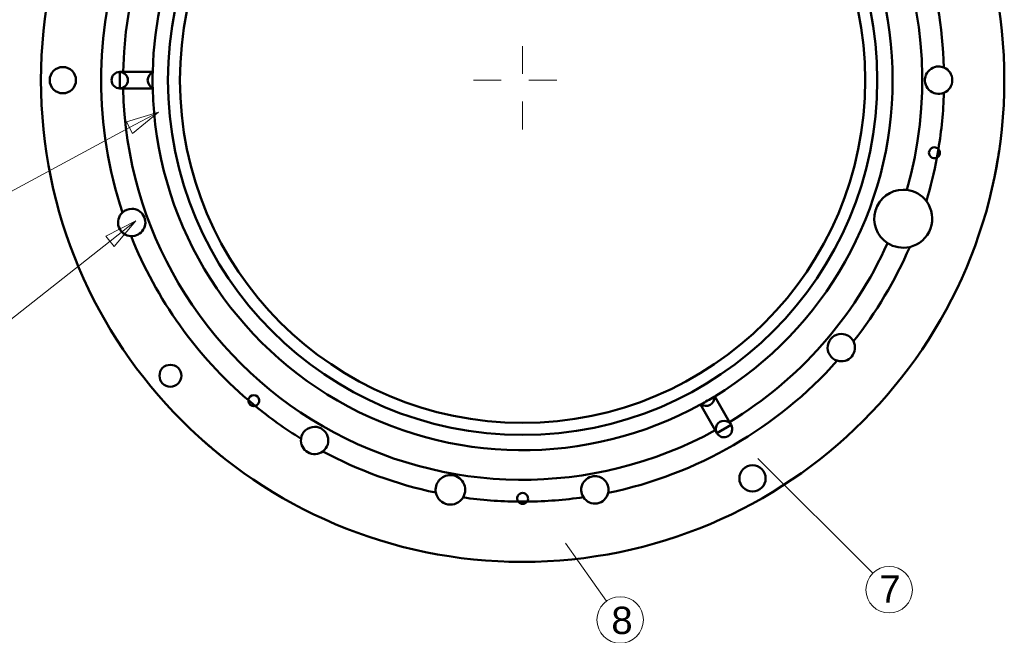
# Model space of a CAD drawing. Header units: inches. Extents: x 0.8 to 17.2, y 0.6 to 12.1.
# Tile 5 of 11: x 6.5 to 10, y 2.6 to 4.8. Entities that reach past the tile are written whole.
import ezdxf
from ezdxf.enums import TextEntityAlignment as Align

# ---------------------------------------------------------------- set-up
doc = ezdxf.new("R2010")
doc.units = ezdxf.units.IN
doc.header["$MEASUREMENT"] = 0
doc.linetypes.add('CENTER2', pattern=[1.125, 0.75, -0.125, 0.125, -0.125])
for name, color, linetype, lineweight in [('BEMASSUNG', 7, 'Continuous', 18), ('MITTELLINIE', 7, 'CENTER2', 18), ('SICHTKANTE', 7, 'Continuous', 50), ('TEXT', 7, 'Continuous', 18)]:
    doc.layers.add(name, color=color, linetype=linetype, lineweight=lineweight)
doc.styles.add('ISO_79', font='arial.ttf')

# ---------------------------------------------------------------- blocks, each defined once
blk = doc.blocks.new('Leader Text5')
at = {"layer": 'BEMASSUNG', "color": 7, "lineweight": 18}
for p, q in [((6.9893, 4.4779), (6.8741, 4.4426)), ((6.8853, 4.4218), (6.9893, 4.4779)), ((6.8965, 4.401), (6.9893, 4.4779)), ((6.8741, 4.4426), (6.8965, 4.401)), ((6.8853, 4.4218), (6.0293, 3.9597)), ((6.0293, 3.9597), (5.8582, 3.959))]:
    blk.add_line(p, q, dxfattribs=at)
at = {"layer": 'BEMASSUNG', "color": 7, "lineweight": 18, "flags": 128}
blk.add_lwpolyline([(6.8965, 4.401), (6.9893, 4.4779), (6.8741, 4.4426), (6.8965, 4.401)], dxfattribs=at)
at = {"layer": 'BEMASSUNG', "color": 7}
blk.add_solid([(6.8965, 4.401), (6.9893, 4.4779), (6.8741, 4.4426), (6.8965, 4.401)], dxfattribs=at)
blk = doc.blocks.new('Leader Text6')
at = {"layer": 'BEMASSUNG', "color": 7, "lineweight": 18}
for p, q in [((6.9082, 4.0862), (6.8008, 4.0316)), ((6.8154, 4.0131), (6.9082, 4.0862)), ((6.83, 3.9945), (6.9082, 4.0862)), ((6.8154, 4.0131), (6.252, 3.5689)), ((6.8008, 4.0316), (6.83, 3.9945)), ((6.252, 3.5689), (6.0945, 3.5689))]:
    blk.add_line(p, q, dxfattribs=at)
at = {"layer": 'BEMASSUNG', "color": 7, "lineweight": 18, "flags": 128}
blk.add_lwpolyline([(6.83, 3.9945), (6.9082, 4.0862), (6.8008, 4.0316), (6.83, 3.9945)], dxfattribs=at)
at = {"layer": 'BEMASSUNG', "color": 7}
blk.add_solid([(6.83, 3.9945), (6.9082, 4.0862), (6.8008, 4.0316), (6.83, 3.9945)], dxfattribs=at)

msp = doc.modelspace()

# ---------------------------------------------------------------- linework, layer by layer
at = {"layer": 'BEMASSUNG'}
for p, q in [((9.14508, 3.23252), (9.55836, 2.81924)), ((8.45315, 2.92704), (8.60137, 2.71953))]:
    msp.add_line(p, q, dxfattribs=at)
for centre in [(9.61752, 2.76008), (8.65, 2.65145)]:
    msp.add_circle(centre, 0.08366, dxfattribs=at)
at = {"layer": 'MITTELLINIE', "ltscale": 0.07874}
for p, q in [((8.29921, 4.41535), (8.29921, 4.76969)), ((8.12205, 4.59252), (8.47638, 4.59252))]:
    msp.add_line(p, q, dxfattribs=at)
at = {"layer": 'SICHTKANTE'}
for p, q in [((6.86251, 4.62205), (6.85039, 4.62205)), ((6.85039, 4.62205), (6.85039, 4.56299)), ((6.96883, 4.62205), (6.86251, 4.62205)), ((6.86251, 4.56299), (6.85039, 4.56299)), ((6.96883, 4.56299), (6.86251, 4.56299)), ((9.79467, 4.34482), (9.7892, 4.3138)), ((9.79467, 4.34482), (9.79517, 4.34427)), ((9.79517, 4.34427), (9.79565, 4.34369)), ((9.79565, 4.34369), (9.79611, 4.3431)), ((9.79651, 4.32019), (9.79606, 4.31957)), ((9.79611, 4.3431), (9.79654, 4.34249)), ((9.79693, 4.32083), (9.79651, 4.32019)), ((9.79654, 4.34249), (9.79696, 4.34186)), ((9.79733, 4.32148), (9.79693, 4.32083)), ((9.79696, 4.34186), (9.79735, 4.34121)), ((9.7977, 4.32215), (9.79733, 4.32148)), ((9.79735, 4.34121), (9.79771, 4.34055)), ((9.79804, 4.32283), (9.7977, 4.32215)), ((9.79771, 4.34055), (9.79805, 4.33988)), ((9.79836, 4.32353), (9.79804, 4.32283)), ((9.79805, 4.33988), (9.79836, 4.33919)), ((9.79836, 4.33919), (9.79865, 4.33849)), ((9.79865, 4.32424), (9.79836, 4.32353)), ((9.79865, 4.33849), (9.79891, 4.33778)), ((9.79892, 4.32496), (9.79865, 4.32424)), ((9.79891, 4.33778), (9.79915, 4.33706)), ((9.79915, 4.3257), (9.79892, 4.32496)), ((9.79915, 4.33706), (9.79935, 4.33632)), ((9.79936, 4.32644), (9.79915, 4.3257)), ((9.79935, 4.33632), (9.79953, 4.33558)), ((9.79954, 4.32719), (9.79936, 4.32644)), ((9.79953, 4.33558), (9.79968, 4.33483)), ((9.79969, 4.32795), (9.79954, 4.32719)), ((9.79968, 4.33483), (9.7998, 4.33407)), ((9.79981, 4.32871), (9.79969, 4.32795)), ((9.7998, 4.33407), (9.79989, 4.33331)), ((9.7999, 4.32947), (9.79981, 4.32871)), ((9.79989, 4.33331), (9.79995, 4.33255)), ((9.79995, 4.33024), (9.7999, 4.32947)), ((9.79995, 4.33255), (9.79998, 4.33178)), ((9.79998, 4.33101), (9.79995, 4.33024)), ((9.79998, 4.33178), (9.79998, 4.33101)), ((10.00959, 4.3179), (10.01003, 4.32063)), ((10.01004, 4.32071), (10.00982, 4.31937)), ((10.01003, 4.32063), (10.01043, 4.32318)), ((10.01024, 4.322), (10.01004, 4.32071)), ((10.01044, 4.32325), (10.01024, 4.322)), ((10.01043, 4.32318), (10.0108, 4.32556)), ((10.01063, 4.32446), (10.01044, 4.32325)), ((10.01081, 4.32562), (10.01063, 4.32446)), ((10.0108, 4.32556), (10.01114, 4.32776)), ((10.01099, 4.32674), (10.01081, 4.32562)), ((10.01115, 4.32781), (10.01099, 4.32674)), ((10.01114, 4.32776), (10.01146, 4.32978)), ((10.01131, 4.32884), (10.01115, 4.32781)), ((10.01146, 4.32982), (10.01131, 4.32884)), ((10.01146, 4.32978), (10.01174, 4.33162)), ((10.01161, 4.33076), (10.01146, 4.32982)), ((10.01174, 4.33165), (10.01161, 4.33076)), ((10.01174, 4.33162), (10.01199, 4.33328)), ((10.01187, 4.3325), (10.01174, 4.33165)), ((10.01199, 4.3333), (10.01187, 4.3325)), ((10.01199, 4.33328), (10.01221, 4.33475)), ((10.0121, 4.33405), (10.01199, 4.3333)), ((10.01221, 4.33476), (10.0121, 4.33405)), ((10.01221, 4.33475), (10.0124, 4.33604)), ((10.01231, 4.33543), (10.01221, 4.33476)), ((10.01241, 4.33605), (10.01231, 4.33543)), ((10.0124, 4.33604), (10.01257, 4.33717)), ((10.01249, 4.33664), (10.01241, 4.33605)), ((10.01257, 4.33718), (10.01249, 4.33664)), ((10.01257, 4.33717), (10.01271, 4.33812)), ((10.01265, 4.33767), (10.01257, 4.33718)), ((10.01272, 4.33813), (10.01265, 4.33767)), ((10.01271, 4.33812), (10.01283, 4.3389)), ((10.01278, 4.33854), (10.01272, 4.33813)), ((10.01283, 4.33891), (10.01278, 4.33854)), ((10.01283, 4.3389), (10.01292, 4.33951)), ((10.01288, 4.33923), (10.01283, 4.33891)), ((10.01292, 4.33952), (10.01288, 4.33923)), ((10.01292, 4.33951), (10.01298, 4.33995)), ((10.01296, 4.33975), (10.01292, 4.33952)), ((10.01298, 4.33995), (10.01296, 4.33975)), ((10.01298, 4.33995), (10.01302, 4.34021)), ((10.01301, 4.3401), (10.01298, 4.33995)), ((10.01302, 4.34021), (10.01301, 4.3401)), ((10.01302, 4.34021), (10.01304, 4.3403)), ((10.01303, 4.34028), (10.01302, 4.34021)), ((10.01304, 4.3403), (10.01303, 4.34028)), ((9.78986, 4.31415), (9.7892, 4.3138)), ((9.79051, 4.31453), (9.78986, 4.31415)), ((9.79114, 4.31493), (9.79051, 4.31453)), ((9.79176, 4.31536), (9.79114, 4.31493)), ((9.79236, 4.31581), (9.79176, 4.31536)), ((9.79295, 4.31628), (9.79236, 4.31581)), ((9.79352, 4.31677), (9.79295, 4.31628)), ((9.79407, 4.31729), (9.79352, 4.31677)), ((9.7946, 4.31783), (9.79407, 4.31729)), ((9.79511, 4.31839), (9.7946, 4.31783)), ((9.7956, 4.31897), (9.79511, 4.31839)), ((9.79606, 4.31957), (9.7956, 4.31897)), ((10.0038, 4.28402), (10.00445, 4.28758)), ((10.00445, 4.28758), (10.00509, 4.29118)), ((10.00509, 4.29118), (10.00572, 4.29479)), ((10.00543, 4.29317), (10.00512, 4.29136)), ((10.00575, 4.29497), (10.00543, 4.29317)), ((10.00572, 4.29479), (10.00634, 4.29838)), ((10.00606, 4.29677), (10.00575, 4.29497)), ((10.00637, 4.29856), (10.00606, 4.29677)), ((10.00634, 4.29838), (10.00695, 4.30193)), ((10.00668, 4.30033), (10.00637, 4.29856)), ((10.00698, 4.30209), (10.00668, 4.30033)), ((10.00695, 4.30193), (10.00754, 4.30541)), ((10.00727, 4.30384), (10.00698, 4.30209)), ((10.00756, 4.30555), (10.00727, 4.30384)), ((10.00754, 4.30541), (10.0081, 4.30875)), ((10.00784, 4.30723), (10.00756, 4.30555)), ((10.00812, 4.30888), (10.00784, 4.30723)), ((10.0081, 4.30875), (10.00862, 4.31196)), ((10.00838, 4.31049), (10.00812, 4.30888)), ((10.00864, 4.31207), (10.00838, 4.31049)), ((10.00862, 4.31196), (10.00912, 4.31501)), ((10.0089, 4.31361), (10.00864, 4.31207)), ((10.00914, 4.31511), (10.0089, 4.31361)), ((10.00912, 4.31501), (10.00959, 4.3179)), ((10.00938, 4.31657), (10.00914, 4.31511)), ((10.0096, 4.31799), (10.00938, 4.31657)), ((10.00982, 4.31937), (10.0096, 4.31799)), ((9.99701, 4.24861), (9.9973, 4.25002)), ((9.9973, 4.25002), (9.99762, 4.2516)), ((9.99761, 4.25156), (9.99759, 4.25147)), ((9.99763, 4.25164), (9.99761, 4.25156)), ((9.99762, 4.2516), (9.99797, 4.25335)), ((9.99764, 4.25173), (9.99763, 4.25164)), ((9.99766, 4.25182), (9.99764, 4.25173)), ((9.99768, 4.2519), (9.99766, 4.25182)), ((9.9977, 4.25199), (9.99768, 4.2519)), ((9.99771, 4.25208), (9.9977, 4.25199)), ((9.99773, 4.25217), (9.99771, 4.25208)), ((9.99775, 4.25226), (9.99773, 4.25217)), ((9.99777, 4.25235), (9.99775, 4.25226)), ((9.99779, 4.25244), (9.99777, 4.25235)), ((9.9978, 4.25253), (9.99779, 4.25244)), ((9.99782, 4.25262), (9.9978, 4.25253)), ((9.99784, 4.25271), (9.99782, 4.25262)), ((9.99786, 4.2528), (9.99784, 4.25271)), ((9.99788, 4.2529), (9.99786, 4.2528)), ((9.9979, 4.25299), (9.99788, 4.2529)), ((9.99791, 4.25308), (9.9979, 4.25299)), ((9.99793, 4.25318), (9.99791, 4.25308)), ((9.99795, 4.25327), (9.99793, 4.25318)), ((9.99797, 4.25337), (9.99795, 4.25327)), ((9.99797, 4.25335), (9.99835, 4.25527)), ((9.99799, 4.25346), (9.99797, 4.25337)), ((9.99801, 4.25356), (9.99799, 4.25346)), ((9.99803, 4.25366), (9.99801, 4.25356)), ((9.99805, 4.25375), (9.99803, 4.25366)), ((9.99807, 4.25385), (9.99805, 4.25375)), ((9.99809, 4.25395), (9.99807, 4.25385)), ((9.99811, 4.25405), (9.99809, 4.25395)), ((9.99813, 4.25414), (9.99811, 4.25405)), ((9.99815, 4.25424), (9.99813, 4.25414)), ((9.99817, 4.25434), (9.99815, 4.25424)), ((9.99819, 4.25444), (9.99817, 4.25434)), ((9.99821, 4.25454), (9.99819, 4.25444)), ((9.99823, 4.25465), (9.99821, 4.25454)), ((9.99825, 4.25475), (9.99823, 4.25465)), ((9.99827, 4.25485), (9.99825, 4.25475)), ((9.99829, 4.25495), (9.99827, 4.25485)), ((9.99831, 4.25505), (9.99829, 4.25495)), ((9.99833, 4.25516), (9.99831, 4.25505)), ((9.99835, 4.25526), (9.99833, 4.25516)), ((9.99835, 4.25527), (9.99877, 4.25738)), ((9.99837, 4.25537), (9.99835, 4.25526)), ((9.99839, 4.25547), (9.99837, 4.25537)), ((9.99841, 4.25558), (9.99839, 4.25547)), ((9.99843, 4.25568), (9.99841, 4.25558)), ((9.99845, 4.25579), (9.99843, 4.25568)), ((9.99847, 4.2559), (9.99845, 4.25579)), ((9.9985, 4.256), (9.99847, 4.2559)), ((9.99852, 4.25611), (9.9985, 4.256)), ((9.99877, 4.25738), (9.99921, 4.25965)), ((9.99921, 4.25965), (9.99969, 4.26211)), ((9.99969, 4.26211), (10.00021, 4.26477)), ((10.00002, 4.26381), (10, 4.2637)), ((10.00004, 4.26392), (10.00002, 4.26381)), ((10.00007, 4.26404), (10.00004, 4.26392)), ((10.00009, 4.26415), (10.00007, 4.26404)), ((10.00011, 4.26427), (10.00009, 4.26415)), ((10.00013, 4.26438), (10.00011, 4.26427)), ((10.00016, 4.2645), (10.00013, 4.26438)), ((10.00018, 4.26461), (10.00016, 4.2645)), ((10.0002, 4.26473), (10.00018, 4.26461)), ((10.00022, 4.26485), (10.0002, 4.26473)), ((10.00021, 4.26477), (10.00075, 4.26761)), ((10.00025, 4.26496), (10.00022, 4.26485)), ((10.00027, 4.26508), (10.00025, 4.26496)), ((10.00029, 4.2652), (10.00027, 4.26508)), ((10.00031, 4.26532), (10.00029, 4.2652)), ((10.00034, 4.26543), (10.00031, 4.26532)), ((10.00036, 4.26555), (10.00034, 4.26543)), ((10.00038, 4.26567), (10.00036, 4.26555)), ((10.0004, 4.26579), (10.00038, 4.26567)), ((10.00043, 4.26591), (10.0004, 4.26579)), ((10.00045, 4.26603), (10.00043, 4.26591)), ((10.00047, 4.26615), (10.00045, 4.26603)), ((10.0005, 4.26627), (10.00047, 4.26615)), ((10.00052, 4.26639), (10.0005, 4.26627)), ((10.00054, 4.26651), (10.00052, 4.26639)), ((10.00057, 4.26663), (10.00054, 4.26651)), ((10.00059, 4.26676), (10.00057, 4.26663)), ((10.00061, 4.26688), (10.00059, 4.26676)), ((10.00064, 4.267), (10.00061, 4.26688)), ((10.00066, 4.26712), (10.00064, 4.267)), ((10.00068, 4.26725), (10.00066, 4.26712)), ((10.00071, 4.26737), (10.00068, 4.26725)), ((10.00073, 4.26749), (10.00071, 4.26737)), ((10.00075, 4.26762), (10.00073, 4.26749)), ((10.00075, 4.26761), (10.00133, 4.27063)), ((10.00078, 4.26774), (10.00075, 4.26762)), ((10.0008, 4.26787), (10.00078, 4.26774)), ((10.00083, 4.26799), (10.0008, 4.26787)), ((10.00085, 4.26812), (10.00083, 4.26799)), ((10.00087, 4.26824), (10.00085, 4.26812)), ((10.0009, 4.26837), (10.00087, 4.26824)), ((10.00092, 4.2685), (10.0009, 4.26837)), ((10.00095, 4.26862), (10.00092, 4.2685)), ((10.00097, 4.26875), (10.00095, 4.26862)), ((10.00099, 4.26888), (10.00097, 4.26875)), ((10.00102, 4.269), (10.00099, 4.26888)), ((10.00104, 4.26913), (10.00102, 4.269)), ((10.00107, 4.26926), (10.00104, 4.26913)), ((10.00109, 4.26939), (10.00107, 4.26926)), ((10.00112, 4.26952), (10.00109, 4.26939)), ((10.00133, 4.27063), (10.00192, 4.2738)), ((10.00151, 4.27158), (10.00148, 4.27145)), ((10.00153, 4.2717), (10.00151, 4.27158)), ((10.00155, 4.27183), (10.00153, 4.2717)), ((10.00158, 4.27195), (10.00155, 4.27183)), ((10.0016, 4.27208), (10.00158, 4.27195)), ((10.00162, 4.27221), (10.0016, 4.27208)), ((10.00165, 4.27233), (10.00162, 4.27221)), ((10.00167, 4.27246), (10.00165, 4.27233)), ((10.0017, 4.27259), (10.00167, 4.27246)), ((10.00172, 4.27272), (10.0017, 4.27259)), ((10.00174, 4.27284), (10.00172, 4.27272)), ((10.00177, 4.27297), (10.00174, 4.27284)), ((10.00179, 4.2731), (10.00177, 4.27297)), ((10.00182, 4.27323), (10.00179, 4.2731)), ((10.00184, 4.27336), (10.00182, 4.27323)), ((10.00186, 4.27348), (10.00184, 4.27336)), ((10.00189, 4.27361), (10.00186, 4.27348)), ((10.00191, 4.27374), (10.00189, 4.27361)), ((10.00194, 4.27387), (10.00191, 4.27374)), ((10.00192, 4.2738), (10.00254, 4.2771)), ((10.00196, 4.274), (10.00194, 4.27387)), ((10.00199, 4.27413), (10.00196, 4.274)), ((10.00201, 4.27426), (10.00199, 4.27413)), ((10.00203, 4.27439), (10.00201, 4.27426)), ((10.00206, 4.27452), (10.00203, 4.27439)), ((10.00208, 4.27465), (10.00206, 4.27452)), ((10.00211, 4.27478), (10.00208, 4.27465)), ((10.00213, 4.27492), (10.00211, 4.27478)), ((10.00216, 4.27505), (10.00213, 4.27492)), ((10.00218, 4.27518), (10.00216, 4.27505)), ((10.00221, 4.27531), (10.00218, 4.27518)), ((10.00223, 4.27544), (10.00221, 4.27531)), ((10.00225, 4.27557), (10.00223, 4.27544)), ((10.00228, 4.27571), (10.00225, 4.27557)), ((10.0023, 4.27584), (10.00228, 4.27571)), ((10.00233, 4.27597), (10.0023, 4.27584)), ((10.00235, 4.2761), (10.00233, 4.27597)), ((10.00238, 4.27624), (10.00235, 4.2761)), ((10.0024, 4.27637), (10.00238, 4.27624)), ((10.00243, 4.2765), (10.0024, 4.27637)), ((10.00245, 4.27664), (10.00243, 4.2765)), ((10.00248, 4.27677), (10.00245, 4.27664)), ((10.0025, 4.27691), (10.00248, 4.27677)), ((10.00253, 4.27704), (10.0025, 4.27691)), ((10.00255, 4.27717), (10.00253, 4.27704)), ((10.00254, 4.2771), (10.00317, 4.28052)), ((10.00258, 4.27731), (10.00255, 4.27717)), ((10.0026, 4.27744), (10.00258, 4.27731)), ((10.00263, 4.27758), (10.0026, 4.27744)), ((10.00265, 4.27771), (10.00263, 4.27758)), ((10.00317, 4.28052), (10.0038, 4.28402)), ((9.99594, 4.24337), (9.99596, 4.24345)), ((9.99596, 4.24345), (9.99601, 4.24369)), ((9.99601, 4.24369), (9.99609, 4.2441)), ((9.99609, 4.2441), (9.99621, 4.24467)), ((9.99621, 4.24467), (9.99636, 4.2454)), ((9.99636, 4.2454), (9.99655, 4.24631)), ((9.99655, 4.24631), (9.99676, 4.24737)), ((9.99676, 4.24737), (9.99701, 4.24861)), ((7.31282, 3.44076), (7.31284, 3.44151)), ((7.31282, 3.44001), (7.31282, 3.44076)), ((7.31285, 3.43927), (7.31282, 3.44001)), ((7.33697, 3.42127), (7.31284, 3.44151)), ((7.31291, 3.43852), (7.31285, 3.43927)), ((7.313, 3.43777), (7.31291, 3.43852)), ((7.31311, 3.43703), (7.313, 3.43777)), ((7.31326, 3.43629), (7.31311, 3.43703)), ((7.31343, 3.43555), (7.31326, 3.43629)), ((7.31363, 3.43482), (7.31343, 3.43555)), ((7.31386, 3.4341), (7.31363, 3.43482)), ((8.98997, 3.45514), (9.04314, 3.36306)), ((7.31412, 3.43339), (7.31386, 3.4341)), ((7.31441, 3.43268), (7.31412, 3.43339)), ((7.31472, 3.43199), (7.31441, 3.43268)), ((7.31506, 3.43131), (7.31472, 3.43199)), ((7.31543, 3.43064), (7.31506, 3.43131)), ((7.31582, 3.42998), (7.31543, 3.43064)), ((7.31624, 3.42934), (7.31582, 3.42998)), ((7.31669, 3.42871), (7.31624, 3.42934)), ((7.31716, 3.4281), (7.31669, 3.42871)), ((7.31765, 3.42751), (7.31716, 3.4281)), ((7.31817, 3.42694), (7.31765, 3.42751)), ((7.31871, 3.42639), (7.31817, 3.42694)), ((7.31927, 3.42586), (7.31871, 3.42639)), ((7.31985, 3.42536), (7.31927, 3.42586)), ((7.32045, 3.42487), (7.31985, 3.42536)), ((7.32107, 3.42441), (7.32045, 3.42487)), ((7.3217, 3.42398), (7.32107, 3.42441)), ((7.32235, 3.42357), (7.3217, 3.42398)), ((7.32302, 3.42319), (7.32235, 3.42357)), ((7.3237, 3.42283), (7.32302, 3.42319)), ((7.32439, 3.4225), (7.3237, 3.42283)), ((7.3251, 3.4222), (7.32439, 3.4225)), ((7.32581, 3.42192), (7.3251, 3.4222)), ((7.32654, 3.42168), (7.32581, 3.42192)), ((7.32727, 3.42146), (7.32654, 3.42168)), ((7.32801, 3.42127), (7.32727, 3.42146)), ((7.32875, 3.42111), (7.32801, 3.42127)), ((7.3295, 3.42098), (7.32875, 3.42111)), ((7.33025, 3.42088), (7.3295, 3.42098)), ((7.331, 3.42081), (7.33025, 3.42088)), ((7.33175, 3.42077), (7.331, 3.42081)), ((7.33251, 3.42075), (7.33175, 3.42077)), ((7.33326, 3.42077), (7.33251, 3.42075)), ((7.33401, 3.42081), (7.33326, 3.42077)), ((7.33476, 3.42088), (7.33401, 3.42081)), ((7.3355, 3.42098), (7.33476, 3.42088)), ((7.33624, 3.42111), (7.3355, 3.42098)), ((7.33697, 3.42127), (7.33624, 3.42111)), ((8.93883, 3.42561), (8.99199, 3.33353)), ((8.99199, 3.33353), (8.99805, 3.32304)), ((8.99805, 3.32304), (9.04919, 3.35257)), ((9.04314, 3.36306), (9.04919, 3.35257)), ((7.14847, 3.29768), (7.14854, 3.29762)), ((7.14854, 3.29762), (7.14874, 3.29745)), ((7.14874, 3.29745), (7.14907, 3.29716)), ((7.14907, 3.29716), (7.14953, 3.29675)), ((7.14953, 3.29675), (7.15012, 3.29622)), ((7.15012, 3.29622), (7.15084, 3.29558)), ((7.15084, 3.29558), (7.15169, 3.29483)), ((7.15169, 3.29483), (7.15267, 3.29396)), ((7.15267, 3.29396), (7.15379, 3.29298)), ((7.15379, 3.29298), (7.15504, 3.29188)), ((7.15516, 3.29177), (7.15454, 3.29232)), ((7.15504, 3.29188), (7.15643, 3.29065)), ((7.15581, 3.2912), (7.15516, 3.29177)), ((7.15649, 3.29061), (7.15581, 3.2912)), ((7.15643, 3.29065), (7.15796, 3.28931)), ((7.1572, 3.28998), (7.15649, 3.29061)), ((7.15794, 3.28933), (7.1572, 3.28998)), ((7.15872, 3.28865), (7.15794, 3.28933)), ((7.15796, 3.28931), (7.15964, 3.28785)), ((7.15952, 3.28795), (7.15872, 3.28865)), ((7.16036, 3.28721), (7.15952, 3.28795)), ((7.15964, 3.28785), (7.16145, 3.28626)), ((7.16123, 3.28646), (7.16036, 3.28721)), ((7.16213, 3.28568), (7.16123, 3.28646)), ((7.16145, 3.28626), (7.1634, 3.28457)), ((7.16306, 3.28487), (7.16213, 3.28568)), ((7.16402, 3.28403), (7.16306, 3.28487)), ((7.1634, 3.28457), (7.16548, 3.28276)), ((7.165, 3.28318), (7.16402, 3.28403)), ((7.16602, 3.2823), (7.165, 3.28318)), ((7.16548, 3.28276), (7.1677, 3.28085)), ((7.16707, 3.28139), (7.16602, 3.2823)), ((7.16815, 3.28046), (7.16707, 3.28139)), ((7.1677, 3.28085), (7.17003, 3.27884)), ((7.16925, 3.27951), (7.16815, 3.28046)), ((7.17038, 3.27854), (7.16925, 3.27951)), ((7.17003, 3.27884), (7.17249, 3.27673)), ((7.17154, 3.27754), (7.17038, 3.27854)), ((7.17273, 3.27653), (7.17154, 3.27754)), ((7.17249, 3.27673), (7.17507, 3.27453)), ((7.17394, 3.27549), (7.17273, 3.27653)), ((7.17517, 3.27444), (7.17394, 3.27549)), ((7.17507, 3.27453), (7.17774, 3.27225)), ((7.17643, 3.27336), (7.17517, 3.27444)), ((7.17771, 3.27227), (7.17643, 3.27336)), ((7.17901, 3.27118), (7.17771, 3.27227)), ((7.17774, 3.27225), (7.18048, 3.26993)), ((7.18031, 3.27007), (7.17901, 3.27118)), ((7.18163, 3.26896), (7.18031, 3.27007)), ((7.18048, 3.26993), (7.18327, 3.26758)), ((7.18295, 3.26785), (7.18163, 3.26896)), ((7.18427, 3.26673), (7.18295, 3.26785)), ((7.18327, 3.26758), (7.18607, 3.26522)), ((7.1856, 3.26562), (7.18427, 3.26673)), ((7.18693, 3.2645), (7.1856, 3.26562)), ((7.18607, 3.26522), (7.18888, 3.26287)), ((7.18826, 3.26339), (7.18693, 3.2645)), ((7.18958, 3.26229), (7.18826, 3.26339)), ((7.18888, 3.26287), (7.19167, 3.26055)), ((7.1909, 3.26119), (7.18958, 3.26229)), ((7.19221, 3.2601), (7.1909, 3.26119)), ((7.19167, 3.26055), (7.19441, 3.25827)), ((7.19351, 3.25902), (7.19221, 3.2601)), ((7.19479, 3.25796), (7.19351, 3.25902)), ((7.19441, 3.25827), (7.19709, 3.25606)), ((7.19606, 3.2569), (7.19479, 3.25796)), ((7.19732, 3.25587), (7.19606, 3.2569)), ((7.19709, 3.25606), (7.19969, 3.25392)), ((7.19856, 3.25485), (7.19732, 3.25587)), ((7.19977, 3.25385), (7.19856, 3.25485)), ((7.19969, 3.25392), (7.20218, 3.25188)), ((7.20096, 3.25287), (7.19977, 3.25385)), ((7.20213, 3.25191), (7.20096, 3.25287)), ((7.20328, 3.25098), (7.20213, 3.25191)), ((7.20218, 3.25188), (7.20455, 3.24994)), ((7.20439, 3.25007), (7.20328, 3.25098)), ((7.20548, 3.24918), (7.20439, 3.25007)), ((7.20455, 3.24994), (7.20679, 3.24811)), ((7.20653, 3.24832), (7.20548, 3.24918)), ((7.20756, 3.24749), (7.20653, 3.24832)), ((7.20679, 3.24811), (7.20889, 3.24642)), ((7.20889, 3.24642), (7.21084, 3.24484)), ((7.21045, 3.24515), (7.20986, 3.24563)), ((7.21102, 3.24469), (7.21045, 3.24515)), ((7.21084, 3.24484), (7.21265, 3.24337)), ((7.21158, 3.24424), (7.21102, 3.24469)), ((7.21212, 3.2438), (7.21158, 3.24424)), ((7.21266, 3.24337), (7.21212, 3.2438)), ((7.21265, 3.24337), (7.21433, 3.24202)), ((7.21318, 3.24295), (7.21266, 3.24337)), ((7.21369, 3.24254), (7.21318, 3.24295)), ((7.21419, 3.24214), (7.21369, 3.24254)), ((7.21467, 3.24175), (7.21419, 3.24214)), ((7.21433, 3.24202), (7.21587, 3.24079)), ((7.21514, 3.24138), (7.21467, 3.24175)), ((7.2156, 3.24101), (7.21514, 3.24138)), ((7.21604, 3.24065), (7.2156, 3.24101)), ((7.21587, 3.24079), (7.21727, 3.23967)), ((7.21648, 3.2403), (7.21604, 3.24065)), ((7.2169, 3.23997), (7.21648, 3.2403)), ((7.2173, 3.23964), (7.2169, 3.23997)), ((7.21727, 3.23967), (7.21853, 3.23866)), ((7.2177, 3.23932), (7.2173, 3.23964)), ((7.21808, 3.23902), (7.2177, 3.23932)), ((7.21845, 3.23872), (7.21808, 3.23902)), ((7.21881, 3.23844), (7.21845, 3.23872)), ((7.21853, 3.23866), (7.21966, 3.23776)), ((7.21916, 3.23816), (7.21881, 3.23844)), ((7.21949, 3.2379), (7.21916, 3.23816)), ((7.21981, 3.23764), (7.21949, 3.2379)), ((7.21966, 3.23776), (7.22065, 3.23697)), ((7.22012, 3.2374), (7.21981, 3.23764)), ((7.22041, 3.23716), (7.22012, 3.2374)), ((7.2207, 3.23693), (7.22041, 3.23716)), ((7.22065, 3.23697), (7.22151, 3.23629)), ((7.22097, 3.23672), (7.2207, 3.23693)), ((7.22123, 3.23651), (7.22097, 3.23672)), ((7.22148, 3.23632), (7.22123, 3.23651)), ((7.22171, 3.23613), (7.22148, 3.23632)), ((7.22151, 3.23629), (7.22223, 3.23571)), ((7.22193, 3.23595), (7.22171, 3.23613)), ((7.22214, 3.23579), (7.22193, 3.23595)), ((7.22234, 3.23563), (7.22214, 3.23579)), ((7.22223, 3.23571), (7.22282, 3.23524)), ((7.22253, 3.23548), (7.22234, 3.23563)), ((7.2227, 3.23534), (7.22253, 3.23548)), ((7.22286, 3.23522), (7.2227, 3.23534)), ((7.22282, 3.23524), (7.22328, 3.23488)), ((7.22301, 3.2351), (7.22286, 3.23522)), ((7.22315, 3.23499), (7.22301, 3.2351)), ((7.22327, 3.23489), (7.22315, 3.23499)), ((7.22339, 3.2348), (7.22327, 3.23489)), ((7.22328, 3.23488), (7.22361, 3.23462)), ((7.22349, 3.23472), (7.22339, 3.2348)), ((7.22358, 3.23465), (7.22349, 3.23472)), ((7.22366, 3.23459), (7.22358, 3.23465)), ((7.22361, 3.23462), (7.22381, 3.23447)), ((7.22372, 3.23453), (7.22366, 3.23459)), ((7.22378, 3.23449), (7.22372, 3.23453)), ((7.22382, 3.23446), (7.22378, 3.23449)), ((7.22381, 3.23447), (7.22387, 3.23442)), ((7.22385, 3.23443), (7.22382, 3.23446)), ((7.22386, 3.23442), (7.22385, 3.23443)), ((7.22387, 3.23442), (7.22386, 3.23442)), ((8.28392, 3.07618), (8.28346, 3.07677)), ((8.31496, 3.07677), (8.28346, 3.07677)), ((8.28441, 3.07561), (8.28392, 3.07618)), ((8.28491, 3.07505), (8.28441, 3.07561)), ((8.28544, 3.07452), (8.28491, 3.07505)), ((8.28599, 3.074), (8.28544, 3.07452)), ((8.28655, 3.07351), (8.28599, 3.074)), ((8.28714, 3.07303), (8.28655, 3.07351)), ((8.28774, 3.07258), (8.28714, 3.07303)), ((8.28837, 3.07215), (8.28774, 3.07258)), ((8.28901, 3.07175), (8.28837, 3.07215)), ((8.28966, 3.07137), (8.28901, 3.07175)), ((8.29034, 3.07101), (8.28966, 3.07137)), ((8.29102, 3.07068), (8.29034, 3.07101)), ((8.29172, 3.07038), (8.29102, 3.07068)), ((8.29243, 3.0701), (8.29172, 3.07038)), ((8.29316, 3.06985), (8.29243, 3.0701)), ((8.29389, 3.06963), (8.29316, 3.06985)), ((8.29464, 3.06944), (8.29389, 3.06963)), ((8.29539, 3.06927), (8.29464, 3.06944)), ((8.29614, 3.06914), (8.29539, 3.06927)), ((8.29691, 3.06903), (8.29614, 3.06914)), ((8.29767, 3.06896), (8.29691, 3.06903)), ((8.29844, 3.06891), (8.29767, 3.06896)), ((8.29921, 3.0689), (8.29844, 3.06891)), ((8.29998, 3.06891), (8.29921, 3.0689)), ((8.30075, 3.06896), (8.29998, 3.06891)), ((8.30152, 3.06903), (8.30075, 3.06896)), ((8.30228, 3.06914), (8.30152, 3.06903)), ((8.30304, 3.06927), (8.30228, 3.06914)), ((8.30379, 3.06944), (8.30304, 3.06927)), ((8.30453, 3.06963), (8.30379, 3.06944)), ((8.30527, 3.06985), (8.30453, 3.06963)), ((8.30599, 3.0701), (8.30527, 3.06985)), ((8.3067, 3.07038), (8.30599, 3.0701)), ((8.3074, 3.07068), (8.3067, 3.07038)), ((8.30809, 3.07101), (8.3074, 3.07068)), ((8.30876, 3.07137), (8.30809, 3.07101)), ((8.30942, 3.07175), (8.30876, 3.07137)), ((8.31006, 3.07215), (8.30942, 3.07175)), ((8.31068, 3.07258), (8.31006, 3.07215)), ((8.31129, 3.07303), (8.31068, 3.07258)), ((8.31187, 3.07351), (8.31129, 3.07303)), ((8.31244, 3.074), (8.31187, 3.07351)), ((8.31299, 3.07452), (8.31244, 3.074)), ((8.31351, 3.07505), (8.31299, 3.07452)), ((8.31402, 3.07561), (8.31351, 3.07505)), ((8.3145, 3.07618), (8.31402, 3.07561)), ((8.31496, 3.07677), (8.3145, 3.07618)), ((8.25002, 2.86093), (8.25, 2.86094)), ((8.25, 2.86094), (8.25, 2.86094)), ((8.25003, 2.86093), (8.25002, 2.86093)), ((8.25006, 2.86093), (8.25003, 2.86093)), ((8.2501, 2.86093), (8.25006, 2.86093)), ((8.25014, 2.86093), (8.2501, 2.86093)), ((8.25019, 2.86093), (8.25014, 2.86093)), ((8.25024, 2.86093), (8.25019, 2.86093)), ((8.25031, 2.86093), (8.25024, 2.86093)), ((8.25038, 2.86092), (8.25031, 2.86093)), ((8.25046, 2.86092), (8.25038, 2.86092)), ((8.25055, 2.86092), (8.25046, 2.86092)), ((8.25064, 2.86092), (8.25055, 2.86092)), ((8.25075, 2.86091), (8.25064, 2.86092)), ((8.25086, 2.86091), (8.25075, 2.86091)), ((8.25097, 2.86091), (8.25086, 2.86091)), ((8.2511, 2.8609), (8.25097, 2.86091)), ((8.25123, 2.8609), (8.2511, 2.8609)), ((8.25138, 2.8609), (8.25123, 2.8609)), ((8.25152, 2.86089), (8.25138, 2.8609)), ((8.25168, 2.86089), (8.25152, 2.86089)), ((8.25185, 2.86088), (8.25168, 2.86089)), ((8.25202, 2.86088), (8.25185, 2.86088)), ((8.2522, 2.86087), (8.25202, 2.86088)), ((8.25239, 2.86087), (8.2522, 2.86087)), ((8.25258, 2.86086), (8.25239, 2.86087)), ((8.25278, 2.86086), (8.25258, 2.86086)), ((8.253, 2.86085), (8.25278, 2.86086)), ((8.25321, 2.86085), (8.253, 2.86085)), ((8.25344, 2.86084), (8.25321, 2.86085)), ((8.25368, 2.86083), (8.25344, 2.86084)), ((8.25392, 2.86083), (8.25368, 2.86083)), ((8.25417, 2.86082), (8.25392, 2.86083)), ((8.25443, 2.86082), (8.25417, 2.86082)), ((8.25469, 2.86081), (8.25443, 2.86082)), ((8.25497, 2.8608), (8.25469, 2.86081)), ((8.25525, 2.86079), (8.25497, 2.8608)), ((8.25554, 2.86079), (8.25525, 2.86079)), ((8.25584, 2.86078), (8.25554, 2.86079)), ((8.25614, 2.86077), (8.25584, 2.86078)), ((8.25646, 2.86076), (8.25614, 2.86077)), ((8.25678, 2.86076), (8.25646, 2.86076)), ((8.25711, 2.86075), (8.25678, 2.86076)), ((8.25745, 2.86074), (8.25711, 2.86075)), ((8.2578, 2.86073), (8.25745, 2.86074)), ((8.25815, 2.86072), (8.2578, 2.86073)), ((8.25852, 2.86071), (8.25815, 2.86072)), ((8.25889, 2.86071), (8.25852, 2.86071)), ((8.26393, 2.8606), (8.26382, 2.8606)), ((8.26405, 2.86059), (8.26393, 2.8606)), ((8.26416, 2.86059), (8.26405, 2.86059)), ((8.26428, 2.86059), (8.26416, 2.86059)), ((8.2644, 2.86059), (8.26428, 2.86059)), ((8.26452, 2.86058), (8.2644, 2.86059)), ((8.26463, 2.86058), (8.26452, 2.86058)), ((8.26475, 2.86058), (8.26463, 2.86058)), ((8.26487, 2.86058), (8.26475, 2.86058)), ((8.26499, 2.86057), (8.26487, 2.86058)), ((8.26511, 2.86057), (8.26499, 2.86057)), ((8.26523, 2.86057), (8.26511, 2.86057)), ((8.26535, 2.86057), (8.26523, 2.86057)), ((8.26547, 2.86056), (8.26535, 2.86057)), ((8.26559, 2.86056), (8.26547, 2.86056)), ((8.26572, 2.86056), (8.26559, 2.86056)), ((8.26584, 2.86056), (8.26572, 2.86056)), ((8.26596, 2.86056), (8.26584, 2.86056)), ((8.26608, 2.86055), (8.26596, 2.86056)), ((8.26621, 2.86055), (8.26608, 2.86055)), ((8.26633, 2.86055), (8.26621, 2.86055)), ((8.26646, 2.86055), (8.26633, 2.86055)), ((8.26658, 2.86054), (8.26646, 2.86055)), ((8.26671, 2.86054), (8.26658, 2.86054)), ((8.26684, 2.86054), (8.26671, 2.86054)), ((8.26696, 2.86054), (8.26684, 2.86054)), ((8.26709, 2.86053), (8.26696, 2.86054)), ((8.26722, 2.86053), (8.26709, 2.86053)), ((8.26735, 2.86053), (8.26722, 2.86053)), ((8.26748, 2.86053), (8.26735, 2.86053)), ((8.26761, 2.86052), (8.26748, 2.86053)), ((8.26774, 2.86052), (8.26761, 2.86052)), ((8.26787, 2.86052), (8.26774, 2.86052)), ((8.268, 2.86052), (8.26787, 2.86052)), ((8.26813, 2.86052), (8.268, 2.86052)), ((8.26826, 2.86051), (8.26813, 2.86052)), ((8.26839, 2.86051), (8.26826, 2.86051)), ((8.26852, 2.86051), (8.26839, 2.86051)), ((8.26866, 2.86051), (8.26852, 2.86051)), ((8.26879, 2.8605), (8.26866, 2.86051)), ((8.26892, 2.8605), (8.26879, 2.8605)), ((8.26906, 2.8605), (8.26892, 2.8605)), ((8.26919, 2.8605), (8.26906, 2.8605)), ((8.26933, 2.86049), (8.26919, 2.8605)), ((8.26947, 2.86049), (8.26933, 2.86049)), ((8.2696, 2.86049), (8.26947, 2.86049)), ((8.26974, 2.86049), (8.2696, 2.86049)), ((8.26988, 2.86048), (8.26974, 2.86049)), ((8.33491, 2.8606), (8.33484, 2.8606)), ((8.33499, 2.86061), (8.33491, 2.8606)), ((8.33507, 2.86061), (8.33499, 2.86061)), ((8.33515, 2.86061), (8.33507, 2.86061)), ((8.33522, 2.86061), (8.33515, 2.86061)), ((8.3353, 2.86061), (8.33522, 2.86061)), ((8.33538, 2.86061), (8.3353, 2.86061)), ((8.33545, 2.86062), (8.33538, 2.86061)), ((8.33553, 2.86062), (8.33545, 2.86062)), ((8.3356, 2.86062), (8.33553, 2.86062)), ((8.33568, 2.86062), (8.3356, 2.86062)), ((8.33576, 2.86062), (8.33568, 2.86062)), ((8.33583, 2.86062), (8.33576, 2.86062)), ((8.33591, 2.86062), (8.33583, 2.86062)), ((8.33598, 2.86063), (8.33591, 2.86062)), ((8.33605, 2.86063), (8.33598, 2.86063)), ((8.33613, 2.86063), (8.33605, 2.86063)), ((8.3362, 2.86063), (8.33613, 2.86063)), ((8.33628, 2.86063), (8.3362, 2.86063)), ((8.33635, 2.86063), (8.33628, 2.86063)), ((8.33642, 2.86064), (8.33635, 2.86063)), ((8.3365, 2.86064), (8.33642, 2.86064)), ((8.33657, 2.86064), (8.3365, 2.86064)), ((8.33664, 2.86064), (8.33657, 2.86064)), ((8.33671, 2.86064), (8.33664, 2.86064)), ((8.33679, 2.86064), (8.33671, 2.86064)), ((8.33686, 2.86065), (8.33679, 2.86064)), ((8.33693, 2.86065), (8.33686, 2.86065)), ((8.337, 2.86065), (8.33693, 2.86065)), ((8.33707, 2.86065), (8.337, 2.86065)), ((8.33714, 2.86065), (8.33707, 2.86065)), ((8.33721, 2.86065), (8.33714, 2.86065)), ((8.33728, 2.86065), (8.33721, 2.86065)), ((8.33735, 2.86066), (8.33728, 2.86065)), ((8.33742, 2.86066), (8.33735, 2.86066)), ((8.33749, 2.86066), (8.33742, 2.86066)), ((8.33756, 2.86066), (8.33749, 2.86066)), ((8.33763, 2.86066), (8.33756, 2.86066)), ((8.3377, 2.86066), (8.33763, 2.86066)), ((8.33777, 2.86067), (8.3377, 2.86066)), ((8.33784, 2.86067), (8.33777, 2.86067)), ((8.33791, 2.86067), (8.33784, 2.86067)), ((8.33797, 2.86067), (8.33791, 2.86067)), ((8.33804, 2.86067), (8.33797, 2.86067)), ((8.33811, 2.86067), (8.33804, 2.86067)), ((8.33818, 2.86067), (8.33811, 2.86067)), ((8.33824, 2.86068), (8.33818, 2.86067)), ((8.33831, 2.86068), (8.33824, 2.86068))]:
    msp.add_line(p, q, dxfattribs=at)
for centre, radius in [((8.29921, 4.59252), 1.73228), ((8.29921, 4.59252), 1.27559), ((8.29921, 4.59252), 1.23228), ((6.64567, 4.59252), 0.04724), ((7.03252, 3.52964), 0.03937), ((9.12598, 3.16051), 0.04724)]:
    msp.add_circle(centre, radius, dxfattribs=at)
for centre, radius, start, end in [((8.29921, 4.59252), 1.43701, 90, 178.82261), ((8.29921, 4.59252), 1.33071, 90, 178.72854), ((8.29921, 4.59252), 1.43701, 344.05827, 58.82261), ((8.29921, 4.59252), 1.33071, 301.27146, 58.72854), ((8.29921, 4.59252), 1.51575, 161.71619, 198.28381), ((8.29921, 4.59252), 1.51575, 1.71619, 18.12148), ((9.79528, 4.59252), 0.04921, 90, 292.71728), ((9.79528, 4.59252), 0.04921, 67.28272, 90), ((6.85039, 4.59252), 0.02953, 90, 270), ((6.85039, 4.59252), 0.02953, 270, 90), ((6.98031, 4.59252), 0.02953, 112.99165, 247.00835), ((8.29921, 4.59252), 1.33071, 178.82956, 181.17044), ((8.29921, 4.59252), 1.33071, 178.72854, 178.82956), ((9.79528, 4.59252), 0.04921, 292.71728, 67.28272), ((8.29921, 4.59252), 1.43701, 181.17739, 298.82261), ((8.29921, 4.59252), 1.33071, 181.17044, 181.27146), ((8.29921, 4.59252), 1.33071, 181.27146, 298.72854), ((8.29921, 4.59252), 1.51575, 350.59762, 358.28381), ((9.7803, 4.33136), 0.01969, 90, 296.57051), ((9.7803, 4.33136), 0.01969, 43.42949, 90), ((9.7803, 4.33136), 0.01969, 296.57051, 43.42949), ((8.29921, 4.59252), 1.51575, 343.31684, 349.40238), ((9.66806, 4.0943), 0.10433, 90, 237.10205), ((9.66806, 4.0943), 0.10433, 82.89795, 90), ((9.66806, 4.0943), 0.10433, 37.20051, 82.89795), ((9.66806, 4.0943), 0.10433, 282.79949, 37.20051), ((6.89337, 4.08084), 0.04921, 132.71728, 267.28272), ((6.89337, 4.08084), 0.04921, 90, 132.71728), ((6.89337, 4.08084), 0.04921, 267.28272, 90), ((8.29921, 4.59252), 1.51575, 201.71619, 229.40238), ((8.29921, 4.59252), 1.43701, 301.17739, 335.94173), ((9.66806, 4.0943), 0.10433, 237.10205, 282.79949), ((8.29921, 4.59252), 1.51575, 321.71619, 336.68316), ((9.44526, 3.63087), 0.04921, 90, 252.71728), ((9.44526, 3.63087), 0.04921, 252.71728, 27.28272), ((9.44526, 3.63087), 0.04921, 27.28272, 90), ((8.29921, 4.59252), 1.51575, 281.71619, 318.28381), ((7.3325, 3.44044), 0.01969, 176.57051, 283.42949), ((7.3325, 3.44044), 0.01969, 90, 176.57051), ((7.3325, 3.44044), 0.01969, 283.42949, 90), ((8.29921, 4.59252), 1.33071, 298.82956, 301.17044), ((8.95866, 3.45032), 0.02953, 232.99165, 7.00835), ((8.29921, 4.59252), 1.33071, 301.17044, 301.27146), ((8.29921, 4.59252), 1.51575, 230.59762, 238.28381), ((8.29921, 4.59252), 1.33071, 298.72854, 298.82956), ((9.02362, 3.33781), 0.02953, 90, 210), ((9.02362, 3.33781), 0.02953, 30, 90), ((7.55118, 3.29689), 0.04921, 90, 172.71728), ((7.55118, 3.29689), 0.04921, 307.28272, 90), ((9.02362, 3.33781), 0.02953, 210, 30), ((7.55118, 3.29689), 0.04921, 172.71728, 307.28272), ((8.29921, 4.59252), 1.51575, 241.71619, 258.12148), ((8.03942, 3.11919), 0.05315, 90, 190.79613), ((8.03942, 3.11919), 0.05315, 329.20387, 90), ((8.559, 3.11919), 0.04921, 90, 212.71728), ((8.559, 3.11919), 0.04921, 347.28272, 90), ((8.03942, 3.11919), 0.05315, 190.79613, 329.20387), ((8.29921, 4.59252), 1.51575, 261.87852, 269.40238), ((8.29921, 3.08858), 0.01969, 90, 216.57051), ((8.29921, 3.08858), 0.01969, 323.42949, 90), ((8.29921, 4.59252), 1.51575, 270.59762, 278.28381), ((8.559, 3.11919), 0.04921, 212.71728, 347.28272), ((8.29921, 3.08858), 0.01969, 216.57051, 323.42949)]:
    msp.add_arc(centre, radius, start, end, dxfattribs=at)

# ---------------------------------------------------------------- block references
at = {"layer": 'BEMASSUNG'}
for name in ['Leader Text5', 'Leader Text6']:
    msp.add_blockref(name, (0, 0), dxfattribs=at)

# ---------------------------------------------------------------- texts
at = {"layer": 'TEXT', "style": 'ISO_79'}
for s, p in [('7', (9.6203, 2.76238)), ('8', (8.65657, 2.64995))]:
    msp.add_text(s, height=0.09843, dxfattribs=at).set_placement(p, align=Align.MIDDLE_CENTER)

doc.saveas('drawing.dxf')
